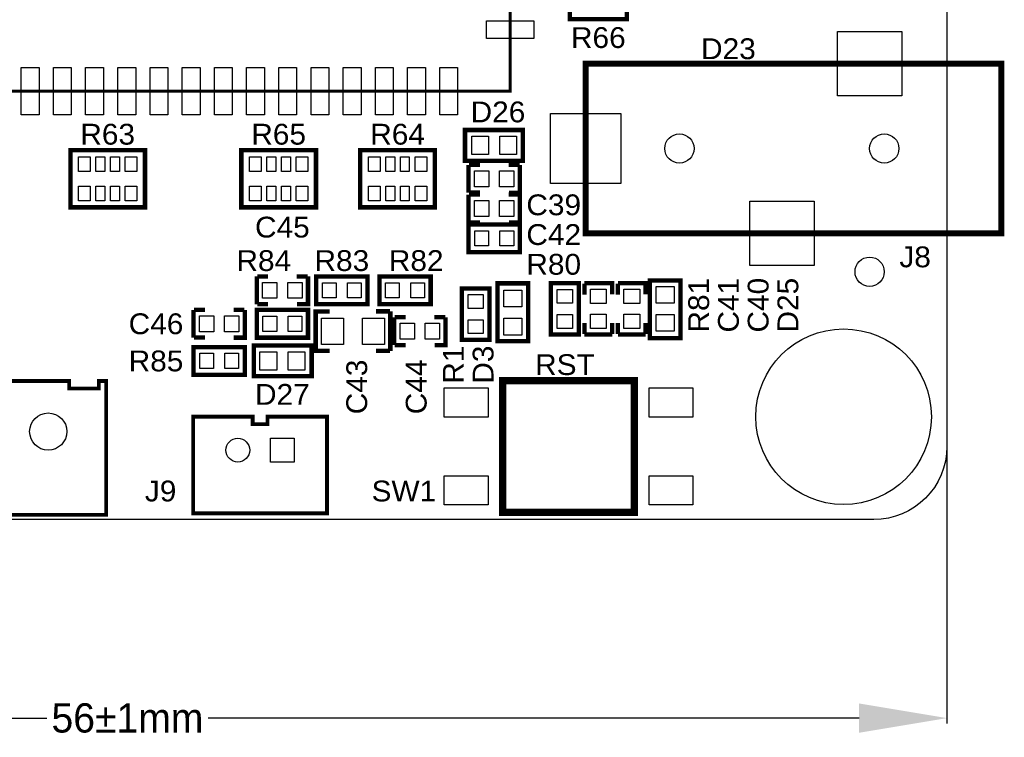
# Model space of a CAD drawing. Extents: x -12 to 154, y -7 to 87.
# Tile 2 of 7: x 24 to 58, y -7 to 17. Entities that reach past the tile are written whole.
import ezdxf
from ezdxf.enums import TextEntityAlignment as Align

# ---------------------------------------------------------------- set-up
doc = ezdxf.new("R2010")
doc.units = 0
doc.header["$MEASUREMENT"] = 0
doc.layers.get('0').update_dxf_attribs({"linetype": 'CONTINUOUS'})
doc.layers.get('Defpoints').update_dxf_attribs({"linetype": 'CONTINUOUS'})
for name, color, linetype in [('BG_OUTLINE', 6, 'CONTINUOUS'), ('BG_SILKSCREEN_TOP', 7, 'CONTINUOUS'), ('PG_SILKSCREEN_TOP', 7, 'CONTINUOUS'), ('PIN_TOP', 3, 'CONTINUOUS'), ('RD_SILKSCREEN_TOP', 2, 'CONTINUOUS')]:
    doc.layers.add(name, color=color, linetype=linetype)
doc.dimstyles.get("Standard").update_dxf_attribs({"dimtxt": 0.18, "dimasz": 0.18, "dimexe": 0.18, "dimexo": 0.0625, "dimgap": 0.09, "dimtad": 0, "dimtih": 1, "dimtoh": 1, "dimdec": 4, "dimzin": 0, "dimdsep": 46, "dimtxsty": 'STANDARD', "dimcen": 0.09, "dimadec": 0, "dimazin": 0, "dimtfac": 1, "dimtdec": 4, "dimtofl": 0, "dimtmove": 0, "dimatfit": 3, "dimfxl": 1, "dimtolj": 1, "dimtzin": 0, "dimarcsym": 0})

# ---------------------------------------------------------------- blocks, each defined once
blk = doc.blocks.new('*D9')
at = {"color": 0, "linetype": 'Continuous', "lineweight": -2, "transparency": 16777216}
for p, q in [((0.107, 2.603), (0.107, -6.797)), ((56.107, 2.603), (56.107, -6.797)), ((3.107, -6.617), (25.35, -6.617)), ((53.107, -6.617), (30.864, -6.617))]:
    blk.add_line(p, q, dxfattribs=at)
at = {"color": 0, "linetype": 'Continuous', "transparency": 16777216}
for points in [[(3.107, -6.117), (3.107, -7.117), (0.107, -6.617)], [(53.107, -6.117), (53.107, -7.117), (56.107, -6.617)]]:
    blk.add_solid(points, dxfattribs=at)
at = {"layer": 'Defpoints', "color": 0, "linetype": 'Continuous', "transparency": 16777216}
for p in [(0.107, 2.666), (56.107, 2.666), (56.107, -6.617)]:
    blk.add_point(p, dxfattribs=at)
at = {"color": 0, "linetype": 'Continuous', "transparency": 16777216, "insert": (28.107, -6.617), "char_height": 1, "attachment_point": 5}
blk.add_mtext('\\A1;56±1mm', dxfattribs=at)

msp = doc.modelspace()

# ---------------------------------------------------------------- linework, layer by layer
at = {"layer": 'BG_OUTLINE'}
msp.add_lwpolyline([(0.10691, 2.6657), (0.10691, 82.6657, -0.414214), (2.6069, 85.16569), (53.6069, 85.16569, -0.414211), (56.1069, 82.6657), (56.1069, 2.6657, -0.414213), (53.6069, 0.16571), (2.6069, 0.16571, -0.414216)], format="xyb", close=True, dxfattribs=at)
at = {"layer": 'PG_SILKSCREEN_TOP'}
for points, const_width in [([(11.684, 44.307), (11.684, 14.80701), (41.18399, 14.80701), (41.18399, 44.307), (11.684, 44.307)], 0.1), ([(43.34599, 19.817), (45.171, 19.817), (45.171, 17.267), (43.221, 17.267), (43.221, 19.817), (43.34599, 19.817)], 0.15001), ([(57.96788, 9.94664), (57.96788, 15.748), (43.76674, 15.748), (43.76674, 9.94664), (57.96788, 9.94664)], 0.20066), ([(41.56499, 12.42901), (39.64, 12.42901), (39.64, 13.47899), (41.615, 13.47899), (41.615, 12.42901), (41.56499, 12.42901)], 0.15001), ([(28.707, 12.66101), (28.707, 10.836), (26.157, 10.836), (26.157, 12.786), (28.707, 12.786), (28.707, 12.66101)], 0.15001), ([(34.549, 12.66101), (34.549, 10.836), (31.999, 10.836), (31.999, 12.786), (34.549, 12.786), (34.549, 12.66101)], 0.15001), ([(38.613, 12.66101), (38.613, 10.836), (36.063, 10.836), (36.063, 12.786), (38.613, 12.786), (38.613, 12.66101)], 0.15001), ([(39.76499, 12.286), (39.76499, 11.336)], 0.15001), ([(40.15389, 12.28761), (39.77889, 12.28761)], 0.15001), ([(41.5039, 12.28761), (41.1289, 12.28761)], 0.15001), ([(41.51501, 12.286), (41.51501, 11.336), (41.14, 11.336)], 0.15001), ([(39.76499, 11.27), (39.76499, 10.32)], 0.15001), ([(40.15389, 11.3376), (39.77889, 11.3376)], 0.15001), ([(40.15389, 11.27161), (39.77889, 11.27161)], 0.15001), ([(41.5039, 11.27161), (41.1289, 11.27161)], 0.15001), ([(41.51501, 11.27), (41.51501, 10.32), (41.14, 10.32)], 0.15001), ([(41.44, 9.304), (39.76499, 9.304), (39.76499, 10.254), (41.51501, 10.254), (41.51501, 9.304), (41.44, 9.304)], 0.15001), ([(40.15389, 10.3216), (39.77889, 10.3216)], 0.15001), ([(32.526, 8.47601), (32.526, 7.52599)], 0.15001), ([(32.9149, 8.47761), (32.53989, 8.47761)], 0.15001), ([(34.2649, 8.47761), (33.8899, 8.47761)], 0.15001), ([(34.276, 8.47601), (34.276, 7.52599), (33.901, 7.52599)], 0.15001), ([(36.233, 7.52599), (34.55799, 7.52599), (34.55799, 8.47601), (36.30801, 8.47601), (36.30801, 7.52599), (36.233, 7.52599)], 0.15001), ([(38.392, 7.52599), (36.717, 7.52599), (36.717, 8.47601), (38.46701, 8.47601), (38.46701, 7.52599), (38.392, 7.52599)], 0.15001), ([(47.00699, 8.29099), (47.00699, 6.366), (45.95701, 6.366), (45.95701, 8.341), (47.00699, 8.341), (47.00699, 8.29099)], 0.15001), ([(40.48, 7.9882), (40.48, 6.31319), (39.52999, 6.31319), (39.52999, 8.0632), (40.48, 8.0632), (40.48, 7.9882)], 0.15001), ([(40.75001, 6.31401), (40.75001, 8.239), (41.79999, 8.239), (41.79999, 6.264), (40.75001, 6.264), (40.75001, 6.31401)], 0.15001), ([(43.528, 8.166), (43.528, 6.49099), (42.57799, 6.49099), (42.57799, 8.241), (43.528, 8.241), (43.528, 8.166)], 0.15001), ([(43.71939, 8.22991), (43.71939, 7.8549)], 0.15001), ([(43.721, 8.241), (44.671, 8.241), (44.671, 7.866)], 0.15001), ([(44.86239, 8.22991), (44.86239, 7.8549)], 0.15001), ([(44.864, 8.241), (45.814, 8.241), (45.814, 7.866)], 0.15001), ([(30.36699, 7.333), (30.36699, 6.38299)], 0.15001), ([(30.75589, 7.33461), (30.38089, 7.33461)], 0.15001), ([(32.1059, 7.33461), (31.7309, 7.33461)], 0.15001), ([(32.117, 7.333), (32.117, 6.38299), (31.742, 6.38299)], 0.15001), ([(34.201, 6.38299), (32.526, 6.38299), (32.526, 7.333), (34.276, 7.333), (34.276, 6.38299), (34.201, 6.38299)], 0.15001), ([(32.9149, 7.52759), (32.53989, 7.52759)], 0.15001), ([(35.014, 7.279), (34.539, 7.279), (34.539, 5.92899), (35.014, 5.92899)], 0.15001), ([(37.07399, 7.2837), (36.59901, 7.2837)], 0.15001), ([(37.089, 7.279), (37.089, 5.92899)], 0.15001), ([(37.22499, 7.07901), (37.22499, 6.12899)], 0.15001), ([(37.61389, 7.08061), (37.23889, 7.08061)], 0.15001), ([(38.9639, 7.08061), (38.5889, 7.08061)], 0.15001), ([(38.975, 7.07901), (38.975, 6.12899), (38.6, 6.12899)], 0.15001), ([(43.71939, 6.87989), (43.71939, 6.50489)], 0.15001), ([(44.6694, 6.87989), (44.6694, 6.50489)], 0.15001), ([(44.86239, 6.87989), (44.86239, 6.50489)], 0.15001), ([(45.8124, 6.87989), (45.8124, 6.50489)], 0.15001), ([(30.75589, 6.3846), (30.38089, 6.3846)], 0.15001), ([(43.721, 6.49099), (44.671, 6.49099)], 0.15001), ([(44.864, 6.49099), (45.814, 6.49099)], 0.15001), ([(32.042, 5.11299), (30.36699, 5.11299), (30.36699, 6.06301), (32.117, 6.06301), (32.117, 5.11299), (32.042, 5.11299)], 0.15001), ([(32.47601, 6.11299), (34.401, 6.11299), (34.401, 5.06301), (32.426, 5.06301), (32.426, 6.11299), (32.47601, 6.11299)], 0.15001), ([(37.61389, 6.13059), (37.23889, 6.13059)], 0.15001), ([(36.59901, 5.93369), (37.07399, 5.93369)], 0.15001), ([(27.3812, 4.9022), (27.3812, 0.3302), (17.3228, 0.3302), (17.3228, 4.9022), (17.5768, 4.9022), (17.5768, 4.6482), (18.5928, 4.6482), (18.5928, 4.9022), (26.1112, 4.9022), (26.1112, 4.6482), (27.1272, 4.6482), (27.1272, 4.9022), (27.3812, 4.9022)], 0.127), ([(45.42993, 0.41707), (40.93007, 0.41707), (40.93007, 4.91693), (45.42993, 4.91693), (45.42993, 0.41707)], 0.24994), ([(34.925, 2.54), (34.925, 3.683), (32.893, 3.683), (32.893, 3.429), (32.385, 3.429), (32.385, 3.683), (30.353, 3.683), (30.353, 0.381), (34.925, 0.381), (34.925, 2.54)], 0.127)]:
    msp.add_lwpolyline(points, dxfattribs=dict(at, const_width=const_width))
at = {"layer": 'PIN_TOP'}
for points in [[(40.37119, 16.6022), (40.37119, 17.2118), (41.99679, 17.2118), (41.99679, 16.6022)], [(54.56679, 16.8478), (54.56679, 14.64821), (52.3672, 14.64821), (52.3672, 16.8478)], [(24.4792, 13.99421), (24.4792, 15.61981), (25.0888, 15.61981), (25.0888, 13.99421)], [(25.5792, 13.99421), (25.5792, 15.61981), (26.1888, 15.61981), (26.1888, 13.99421)], [(26.67919, 13.99421), (26.67919, 15.61981), (27.2888, 15.61981), (27.2888, 13.99421)], [(27.77919, 13.99421), (27.77919, 15.61981), (28.38879, 15.61981), (28.38879, 13.99421)], [(28.87919, 13.99421), (28.87919, 15.61981), (29.48879, 15.61981), (29.48879, 13.99421)], [(29.97919, 13.99421), (29.97919, 15.61981), (30.58879, 15.61981), (30.58879, 13.99421)], [(31.07921, 13.99421), (31.07921, 15.61981), (31.68881, 15.61981), (31.68881, 13.99421)], [(32.17921, 13.99421), (32.17921, 15.61981), (32.78881, 15.61981), (32.78881, 13.99421)], [(33.27921, 13.99421), (33.27921, 15.61981), (33.88881, 15.61981), (33.88881, 13.99421)], [(34.3792, 13.99421), (34.3792, 15.61981), (34.9888, 15.61981), (34.9888, 13.99421)], [(35.4792, 13.99421), (35.4792, 15.61981), (36.0888, 15.61981), (36.0888, 13.99421)], [(36.5792, 13.99421), (36.5792, 15.61981), (37.1888, 15.61981), (37.1888, 13.99421)], [(37.6792, 13.99421), (37.6792, 15.61981), (38.2888, 15.61981), (38.2888, 13.99421)], [(38.7792, 13.99421), (38.7792, 15.61981), (39.3888, 15.61981), (39.3888, 13.99421)], [(44.96689, 14.04747), (44.96689, 11.64717), (42.56659, 11.64717), (42.56659, 14.04747)], [(39.87499, 13.26399), (40.44499, 13.26399), (40.44499, 12.64401), (39.87499, 12.64401)], [(40.83501, 13.26399), (41.40501, 13.26399), (41.40501, 12.64401), (40.83501, 12.64401)], [(26.432, 12.561), (26.832, 12.561), (26.832, 12.061), (26.432, 12.061)], [(27.03199, 12.561), (27.33199, 12.561), (27.33199, 12.061), (27.03199, 12.061)], [(27.53201, 12.561), (27.83201, 12.561), (27.83201, 12.061), (27.53201, 12.061)], [(28.032, 12.561), (28.432, 12.561), (28.432, 12.061), (28.032, 12.061)], [(32.274, 12.561), (32.674, 12.561), (32.674, 12.061), (32.274, 12.061)], [(32.87399, 12.561), (33.17399, 12.561), (33.17399, 12.061), (32.87399, 12.061)], [(33.37401, 12.561), (33.67401, 12.561), (33.67401, 12.061), (33.37401, 12.061)], [(33.874, 12.561), (34.274, 12.561), (34.274, 12.061), (33.874, 12.061)], [(36.338, 12.561), (36.738, 12.561), (36.738, 12.061), (36.338, 12.061)], [(36.93799, 12.561), (37.23799, 12.561), (37.23799, 12.061), (36.93799, 12.061)], [(37.43801, 12.561), (37.73801, 12.561), (37.73801, 12.061), (37.43801, 12.061)], [(37.938, 12.561), (38.338, 12.561), (38.338, 12.061), (37.938, 12.061)], [(39.96501, 12.081), (40.455, 12.081), (40.455, 11.541), (39.96501, 11.541)], [(40.825, 12.081), (41.31499, 12.081), (41.31499, 11.541), (40.825, 11.541)], [(26.432, 11.561), (26.832, 11.561), (26.832, 11.061), (26.432, 11.061)], [(27.03199, 11.561), (27.33199, 11.561), (27.33199, 11.061), (27.03199, 11.061)], [(27.53201, 11.561), (27.83201, 11.561), (27.83201, 11.061), (27.53201, 11.061)], [(28.032, 11.561), (28.432, 11.561), (28.432, 11.061), (28.032, 11.061)], [(32.274, 11.561), (32.674, 11.561), (32.674, 11.061), (32.274, 11.061)], [(32.87399, 11.561), (33.17399, 11.561), (33.17399, 11.061), (32.87399, 11.061)], [(33.37401, 11.561), (33.67401, 11.561), (33.67401, 11.061), (33.37401, 11.061)], [(33.874, 11.561), (34.274, 11.561), (34.274, 11.061), (33.874, 11.061)], [(36.338, 11.561), (36.738, 11.561), (36.738, 11.061), (36.338, 11.061)], [(36.93799, 11.561), (37.23799, 11.561), (37.23799, 11.061), (36.93799, 11.061)], [(37.43801, 11.561), (37.73801, 11.561), (37.73801, 11.061), (37.43801, 11.061)], [(37.938, 11.561), (38.338, 11.561), (38.338, 11.061), (37.938, 11.061)], [(39.96501, 11.065), (40.455, 11.065), (40.455, 10.525), (39.96501, 10.525)], [(40.825, 11.065), (41.31499, 11.065), (41.31499, 10.525), (40.825, 10.525)], [(51.56706, 11.04644), (51.56706, 8.84685), (49.36747, 8.84685), (49.36747, 11.04644)], [(39.975, 10.03899), (40.445, 10.03899), (40.445, 9.51901), (39.975, 9.51901)], [(40.835, 10.03899), (41.305, 10.03899), (41.305, 9.51901), (40.835, 9.51901)], [(32.72601, 8.271), (33.216, 8.271), (33.216, 7.731), (32.72601, 7.731)], [(33.586, 8.271), (34.07599, 8.271), (34.07599, 7.731), (33.586, 7.731)], [(34.768, 8.26099), (35.238, 8.26099), (35.238, 7.74101), (34.768, 7.74101)], [(35.628, 8.26099), (36.098, 8.26099), (36.098, 7.74101), (35.628, 7.74101)], [(36.927, 8.26099), (37.397, 8.26099), (37.397, 7.74101), (36.927, 7.74101)], [(37.787, 8.26099), (38.257, 8.26099), (38.257, 7.74101), (37.787, 7.74101)], [(46.17199, 7.561), (46.17199, 8.131), (46.79198, 8.131), (46.79198, 7.561)], [(39.74501, 7.3832), (39.74501, 7.8532), (40.26499, 7.8532), (40.26499, 7.3832)], [(41.58499, 8.00401), (41.58499, 7.43401), (40.96501, 7.43401), (40.96501, 8.00401)], [(42.79301, 7.561), (42.79301, 8.031), (43.31299, 8.031), (43.31299, 7.561)], [(43.926, 7.55099), (43.926, 8.04098), (44.466, 8.04098), (44.466, 7.55099)], [(45.069, 7.55099), (45.069, 8.04098), (45.609, 8.04098), (45.609, 7.55099)], [(30.56701, 7.128), (31.057, 7.128), (31.057, 6.588), (30.56701, 6.588)], [(31.427, 7.128), (31.91699, 7.128), (31.91699, 6.588), (31.427, 6.588)], [(32.736, 7.11799), (33.206, 7.11799), (33.206, 6.59801), (32.736, 6.59801)], [(33.596, 7.11799), (34.066, 7.11799), (34.066, 6.59801), (33.596, 6.59801)], [(42.79301, 6.701), (42.79301, 7.171), (43.31299, 7.171), (43.31299, 6.701)], [(43.926, 6.691), (43.926, 7.18099), (44.466, 7.18099), (44.466, 6.691)], [(45.069, 6.691), (45.069, 7.18099), (45.609, 7.18099), (45.609, 6.691)], [(46.17199, 6.60098), (46.17199, 7.17098), (46.79198, 7.17098), (46.79198, 6.60098)], [(35.48901, 6.154), (34.739, 6.154), (34.739, 7.054), (35.48901, 7.054)], [(36.889, 6.154), (36.13899, 6.154), (36.13899, 7.054), (36.889, 7.054)], [(37.42501, 6.874), (37.915, 6.874), (37.915, 6.334), (37.42501, 6.334)], [(38.285, 6.874), (38.77499, 6.874), (38.77499, 6.334), (38.285, 6.334)], [(39.74501, 6.5232), (39.74501, 6.9932), (40.26499, 6.9932), (40.26499, 6.5232)], [(41.58499, 7.04399), (41.58499, 6.47399), (40.96501, 6.47399), (40.96501, 7.04399)], [(30.577, 5.84799), (31.047, 5.84799), (31.047, 5.32801), (30.577, 5.32801)], [(31.437, 5.84799), (31.907, 5.84799), (31.907, 5.32801), (31.437, 5.32801)], [(33.20599, 5.27801), (32.63599, 5.27801), (32.63599, 5.89799), (33.20599, 5.89799)], [(34.16601, 5.27801), (33.59601, 5.27801), (33.59601, 5.89799), (34.16601, 5.89799)], [(40.42994, 4.66712), (40.42994, 3.66712), (38.92982, 3.66712), (38.92982, 4.66712)], [(47.43018, 4.66712), (47.43018, 3.66712), (45.93006, 3.66712), (45.93006, 4.66712)], [(32.9946, 2.1336), (32.9946, 2.9464), (33.8074, 2.9464), (33.8074, 2.1336)], [(40.42994, 1.66688), (40.42994, 0.66688), (38.92982, 0.66688), (38.92982, 1.66688)], [(47.43018, 1.66688), (47.43018, 0.66688), (45.93006, 0.66688), (45.93006, 1.66688)]]:
    msp.add_lwpolyline(points, close=True, dxfattribs=at)
for centre, radius in [((46.96714, 12.84732), 0.5), ((53.96738, 12.84732), 0.5), ((53.467, 8.636), 0.5), ((52.578, 3.683), 2.99999), ((25.4, 3.175), 0.635), ((31.877, 2.54), 0.4064)]:
    msp.add_circle(centre, radius, dxfattribs=at)

# ---------------------------------------------------------------- texts
at = {"layer": 'BG_SILKSCREEN_TOP', "width": 1.071429}
msp.add_text('RST', height=0.7112, dxfattribs=at).set_placement((42.037, 5.1054))
at = {"layer": 'RD_SILKSCREEN_TOP', "width": 1.071429}
for s, p in [('R66', (44.196, 16.2814)), ('D23', (48.641, 15.9004)), ('D26', (40.767, 13.7414)), ('R63', (27.432, 12.9794)), ('R65', (33.274, 12.9794)), ('R64', (37.338, 12.9794)), ('C39', (42.672, 10.5664)), ('C45', (33.401, 9.8044)), ('C42', (42.672, 9.5504)), ('R84', (32.766, 8.6614)), ('R83', (35.433, 8.6614)), ('R82', (37.973, 8.6614)), ('R80', (42.672, 8.5344)), ('C46', (29.083, 6.5024)), ('R85', (29.083, 5.2324)), ('D27', (33.401, 4.0894))]:
    msp.add_text(s, height=0.7112, dxfattribs=at).set_placement(p, align=Align.CENTER)
for s, p in [('J8', (54.483, 8.7884)), ('J9', (28.702, 0.7874)), ('SW1', (36.449, 0.7874))]:
    msp.add_text(s, height=0.7112, dxfattribs=at).set_placement(p)
for s, p in [('R81', (47.9806, 7.493)), ('C41', (48.9966, 7.493)), ('C40', (50.0126, 7.493)), ('D25', (51.0286, 7.493)), ('R1', (39.5986, 5.461)), ('D3', (40.6146, 5.461)), ('C43', (36.2966, 4.699)), ('C44', (38.3286, 4.699))]:
    msp.add_text(s, height=0.7112, rotation=90, dxfattribs=at).set_placement(p, align=Align.CENTER)

# ---------------------------------------------------------------- dimensions: what is measured, and where the dimension line sits
at = {"linetype": 'Continuous'}
dim = msp.add_linear_dim(base=(56.1069, -6.6167), p1=(0.10691, 2.6657), p2=(56.1069, 2.6657), text='56±1mm', dimstyle='Standard', override={"dimtxt": 1, "dimasz": 3}, dxfattribs=at)
dim.commit()
dim.dimension.update_dxf_attribs({"geometry": '*D9', "text_midpoint": (28.1069, -6.6167)})

doc.saveas('drawing.dxf')
